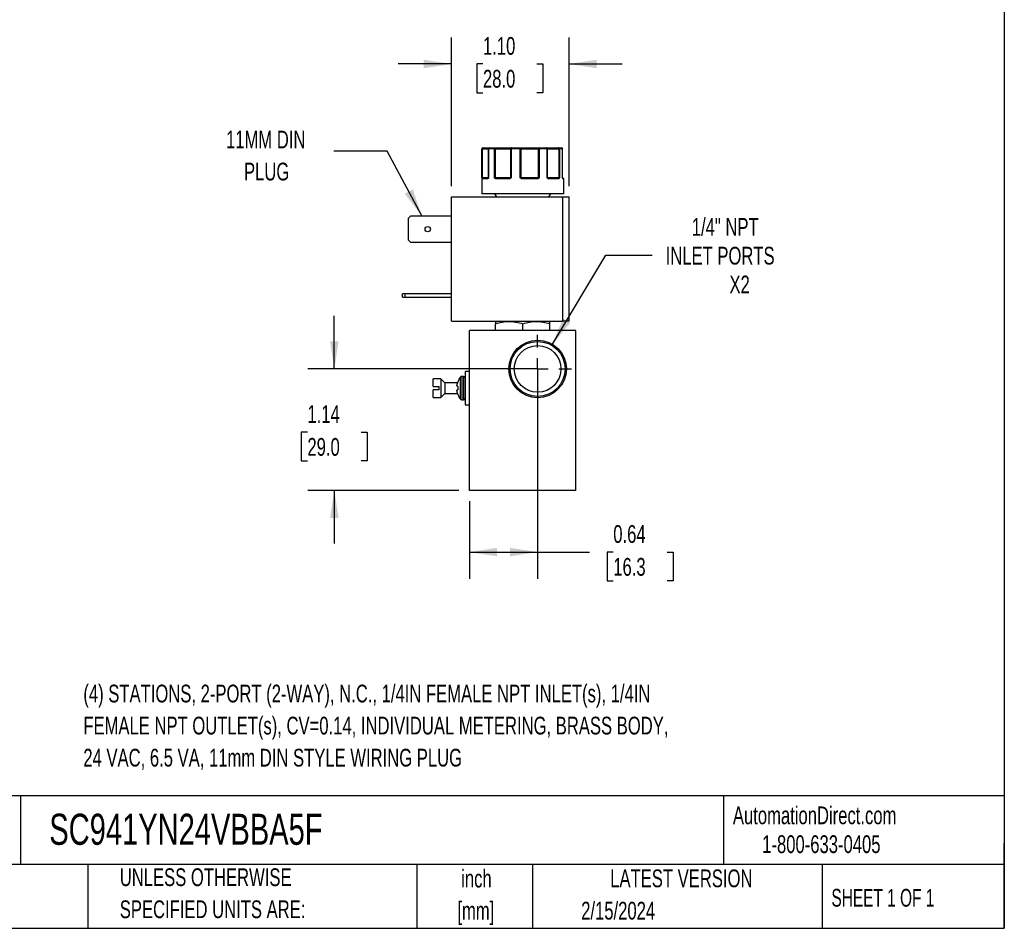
# Model space of a CAD drawing. Header units: inches. Extents: x 0.5 to 21.5, y 0.5 to 16.5.
# Tile 19 of 28: x 12.3 to 21.5, y 0.5 to 9. Entities that reach past the tile are written whole.
import ezdxf

# ---------------------------------------------------------------- set-up
doc = ezdxf.new("R2010")
doc.units = ezdxf.units.IN
doc.header["$LTSCALE"] = 2
doc.header["$MEASUREMENT"] = 0
doc.linetypes.add('CENTERX2', pattern=[0.8, 0.5, -0.1, 0.1, -0.1])
doc.layers.add('CENTER', color=40, linetype='CENTERX2')
doc.layers.add('DIMENSIONS', color=140, linetype='Continuous', lineweight=25)
doc.layers.add('TEXT', color=140, linetype='Continuous', lineweight=25)
doc.styles.add('SLDTEXTSTYLE0', font='TXT', dxfattribs={"width": 0.7})
doc.styles.add('SLDTEXTSTYLE1', font='TXT', dxfattribs={"width": 0.65})
doc.dimstyles.new('SLDDIMSTYLE0', dxfattribs={"dimtxt": 0.169922, "dimasz": 0.26, "dimexe": 0, "dimexo": 0.0625, "dimgap": 0.04248, "dimtad": 0, "dimtih": 1, "dimtoh": 1, "dimrnd": 1e-09, "dimdsep": 46, "dimtxsty": 'SLDTEXTSTYLE0', "dimsah": 1, "dimcen": 0.09, "dimadec": 0, "dimazin": 2, "dimtfac": 1, "dimtofl": 0, "dimtmove": 0, "dimatfit": 3, "dimfxl": 0, "dimfrac": 2, "dimtolj": 1, "dimtzin": 12, "dimarcsym": 0})
doc.dimstyles.new('SLDDIMSTYLE3', dxfattribs={"dimtxt": 0.169922, "dimasz": 0.26, "dimexe": 0, "dimexo": 0.0625, "dimgap": 0.04248, "dimtad": 0, "dimtih": 1, "dimtoh": 1, "dimrnd": 1e-09, "dimzin": 4, "dimdsep": 46, "dimtxsty": 'SLDTEXTSTYLE0', "dimsah": 1, "dimcen": 0.09, "dimadec": 0, "dimazin": 1, "dimtfac": 1, "dimtmove": 0, "dimatfit": 0, "dimfxl": 0, "dimfrac": 2, "dimtolj": 1, "dimtzin": 12, "dimarcsym": 0})
doc.dimstyles.new('SLDDIMSTYLE4', dxfattribs={"dimtxt": 0.169922, "dimasz": 0.26, "dimexe": 0, "dimexo": 0.0625, "dimgap": 0.04248, "dimtad": 0, "dimtih": 1, "dimtoh": 1, "dimrnd": 1e-09, "dimzin": 12, "dimdsep": 46, "dimtxsty": 'SLDTEXTSTYLE0', "dimsah": 1, "dimcen": 0, "dimadec": 0, "dimazin": 3, "dimtfac": 1, "dimtofl": 0, "dimtmove": 0, "dimatfit": 3, "dimfxl": 0, "dimfrac": 2, "dimtolj": 1, "dimtzin": 12, "dimarcsym": 0})
doc.dimstyles.new('SLDDIMSTYLE5', dxfattribs={"dimtxt": 0.169922, "dimasz": 0.26, "dimexe": 0, "dimexo": 0.0625, "dimgap": 0.04248, "dimtad": 0, "dimtih": 1, "dimtoh": 1, "dimrnd": 1e-09, "dimzin": 12, "dimdsep": 46, "dimtxsty": 'SLDTEXTSTYLE0', "dimsah": 1, "dimcen": 0.09, "dimadec": 0, "dimazin": 3, "dimtfac": 1, "dimtmove": 0, "dimatfit": 0, "dimfxl": 0, "dimfrac": 2, "dimtolj": 1, "dimtzin": 12, "dimarcsym": 0})
doc.dimstyles.new('SLDDIMSTYLE6', dxfattribs={"dimtxt": 0.18, "dimasz": 0.26, "dimexe": 0, "dimexo": 0.0625, "dimgap": 0, "dimtad": 0, "dimtih": 1, "dimtoh": 1, "dimdec": 0, "dimrnd": 1e-09, "dimzin": 0, "dimdsep": 46, "dimtxsty": 'Standard', "dimsah": 1, "dimcen": 0.09, "dimadec": 0, "dimazin": 0, "dimtfac": 0.26, "dimtdec": 0, "dimtofl": 0, "dimtmove": 0, "dimatfit": 3, "dimfxl": 0, "dimfrac": 2, "dimtolj": 1, "dimtzin": 0, "dimarcsym": 0})

# ---------------------------------------------------------------- blocks, each defined once
blk = doc.blocks.new('_D_8')
at = {"layer": 'DIMENSIONS'}
for p, q in [((15.2112, 5.7512), (15.2112, 6.2512)), ((17.0197, 5.7512), (14.9612, 5.7512)), ((14.9587, 5.158), (14.9016, 5.158)), ((14.9016, 5.158), (14.9016, 4.8879)), ((15.4636, 5.158), (15.5207, 5.158)), ((15.5207, 5.158), (15.5207, 4.8879)), ((14.9016, 4.8879), (14.9587, 4.8879)), ((15.5207, 4.8879), (15.4636, 4.8879)), ((16.3797, 4.6112), (14.9612, 4.6112)), ((15.2112, 4.6112), (15.2112, 4.1112))]:
    blk.add_line(p, q, dxfattribs=at)
for points in [[(15.2112, 5.7512), (15.2512, 6.0112), (15.1712, 6.0112)], [(15.2112, 4.6112), (15.1712, 4.3512), (15.2512, 4.3512)]]:
    blk.add_solid(points, dxfattribs=at)
at = {"layer": 'DIMENSIONS', "char_height": 0.16667, "attachment_point": 1, "style": 'SLDTEXTSTYLE0'}
for s, insert in [('1.14', (14.9587, 5.4109)), ('29.0', (14.9587, 5.1028))]:
    blk.add_mtext(s, dxfattribs=dict(at, insert=insert))
blk = doc.blocks.new('_D_9')
at = {"layer": 'DIMENSIONS'}
for p, q in [((17.1197, 5.6512), (17.1197, 3.782)), ((16.4797, 4.5112), (16.4797, 3.782)), ((16.4797, 4.032), (17.1197, 4.032)), ((17.1197, 4.032), (17.6056, 4.032)), ((17.8297, 4.032), (17.7727, 4.032)), ((17.7727, 4.032), (17.7727, 3.7619)), ((18.3347, 4.032), (18.3917, 4.032)), ((18.3917, 4.032), (18.3917, 3.7619)), ((17.7727, 3.7619), (17.8297, 3.7619)), ((18.3917, 3.7619), (18.3347, 3.7619))]:
    blk.add_line(p, q, dxfattribs=at)
for points in [[(16.4797, 4.032), (16.7397, 3.992), (16.7397, 4.072)], [(17.1197, 4.032), (16.8597, 4.072), (16.8597, 3.992)]]:
    blk.add_solid(points, dxfattribs=at)
at = {"layer": 'DIMENSIONS', "char_height": 0.16667, "attachment_point": 1, "style": 'SLDTEXTSTYLE0'}
for s, insert in [('0.64', (17.8297, 4.2849)), ('16.3', (17.8297, 3.9768))]:
    blk.add_mtext(s, dxfattribs=dict(at, insert=insert))
blk = doc.blocks.new('_D_10')
at = {"layer": 'DIMENSIONS'}
for p, q in [((16.3104, 7.4667), (16.3104, 8.8642)), ((17.4144, 7.4667), (17.4144, 8.8642)), ((16.3104, 8.6142), (15.8104, 8.6142)), ((16.6066, 8.6142), (16.5496, 8.6142)), ((16.5496, 8.6142), (16.5496, 8.3441)), ((17.1116, 8.6142), (17.1686, 8.6142)), ((17.1686, 8.6142), (17.1686, 8.3441)), ((17.4144, 8.6142), (17.9144, 8.6142)), ((16.5496, 8.3441), (16.6066, 8.3441)), ((17.1686, 8.3441), (17.1116, 8.3441))]:
    blk.add_line(p, q, dxfattribs=at)
for points in [[(16.3104, 8.6142), (16.0504, 8.6542), (16.0504, 8.5742)], [(17.4144, 8.6142), (17.6744, 8.5742), (17.6744, 8.6542)]]:
    blk.add_solid(points, dxfattribs=at)
at = {"layer": 'DIMENSIONS', "char_height": 0.16667, "attachment_point": 1, "style": 'SLDTEXTSTYLE0'}
for s, insert in [('1.10', (16.6066, 8.8671)), ('28.0', (16.6066, 8.559))]:
    blk.add_mtext(s, dxfattribs=dict(at, insert=insert))
blk = doc.blocks.new('_D_11')
at = {"layer": 'DIMENSIONS'}
for p, q in [((17.2584, 5.9827), (17.7587, 6.8179)), ((17.7587, 6.8179), (18.1962, 6.8179))]:
    blk.add_line(p, q, dxfattribs=at)
blk.add_solid([(17.2584, 5.9827), (17.4263, 6.1852), (17.3577, 6.2263)], dxfattribs=at)
at = {"layer": 'DIMENSIONS', "attachment_point": 1, "style": 'SLDTEXTSTYLE0'}
for s, insert, char_height in [('1/4" NPT', (18.5667, 7.1678), 0.16667), ('INLET PORTS', (18.3212, 6.8978), 0.166667), ('X2', (18.9204, 6.6277), 0.16667)]:
    blk.add_mtext(s, dxfattribs=dict(at, insert=insert, char_height=char_height))
blk = doc.blocks.new('SW_CENTERMARKSYMBOL_8')
at = {"layer": 'CENTER', "color": 0}
for p, q in [((0, 0.2), (0, 0.319)), ((0, 0), (0, 0.1)), ((-0.2, 0), (-0.319, 0)), ((0, 0), (-0.1, 0)), ((0, 0), (0, -0.1)), ((0, 0), (0.1, 0)), ((0.2, 0), (0.319, 0)), ((0, -0.2), (0, -0.319))]:
    blk.add_line(p, q, dxfattribs=at)

msp = doc.modelspace()

# ---------------------------------------------------------------- linework, layer by layer
for p, q in [((16.5947, 7.8167), (16.5947, 7.3967)), ((16.5973, 7.8167), (16.5947, 7.8167)), ((16.5973, 7.5467), (16.5973, 7.8167)), ((16.6018, 7.8167), (16.5973, 7.8167)), ((16.6018, 7.5467), (16.6018, 7.8167)), ((16.6018, 7.8167), (16.6568, 7.8167)), ((16.6568, 7.8167), (16.6568, 7.5467)), ((16.6584, 7.8167), (16.6568, 7.8167)), ((16.6584, 7.8167), (16.6584, 7.5467)), ((16.715, 7.8167), (16.6584, 7.8167)), ((16.715, 7.5467), (16.715, 7.8167)), ((16.7233, 7.8167), (16.715, 7.8167)), ((16.7233, 7.5467), (16.7233, 7.8167)), ((16.7233, 7.8167), (16.8636, 7.8167)), ((16.87, 7.8167), (16.8636, 7.8167)), ((16.8636, 7.8167), (16.8636, 7.5467)), ((16.87, 7.8167), (16.87, 7.5467)), ((16.9567, 7.8167), (16.87, 7.8167)), ((16.9567, 7.5467), (16.9567, 7.8167)), ((16.9647, 7.8167), (16.9567, 7.8167)), ((16.9647, 7.5467), (16.9647, 7.8167)), ((16.9647, 7.8167), (17.1242, 7.8167)), ((17.1242, 7.8167), (17.1242, 7.5467)), ((17.1329, 7.8167), (17.1242, 7.8167)), ((17.1329, 7.8167), (17.1329, 7.5467)), ((17.2091, 7.8167), (17.1329, 7.8167)), ((17.2091, 7.5467), (17.2091, 7.8167)), ((17.2131, 7.8167), (17.2091, 7.8167)), ((17.2131, 7.5467), (17.2131, 7.8167)), ((17.2131, 7.8167), (17.3173, 7.8167)), ((17.3173, 7.8167), (17.3173, 7.5467)), ((17.3241, 7.8167), (17.3173, 7.8167)), ((17.3241, 7.8167), (17.3241, 7.5467)), ((17.3542, 7.8167), (17.3241, 7.8167)), ((17.3542, 7.5467), (17.3542, 7.8167)), ((17.3545, 7.8167), (17.3542, 7.8167)), ((17.3545, 7.5467), (17.3545, 7.8167)), ((16.5973, 7.5467), (16.6018, 7.5467)), ((16.65, 7.5367), (16.5994, 7.5367)), ((16.6568, 7.5467), (16.6018, 7.5467)), ((16.6568, 7.5467), (16.6584, 7.5467)), ((16.715, 7.5467), (16.7233, 7.5467)), ((16.8636, 7.5467), (16.7233, 7.5467)), ((16.8548, 7.5367), (16.7268, 7.5367)), ((16.8636, 7.5467), (16.87, 7.5467)), ((16.9567, 7.5467), (16.9647, 7.5467)), ((17.1242, 7.5467), (16.9647, 7.5467)), ((17.1181, 7.5367), (16.9726, 7.5367)), ((17.1242, 7.5467), (17.1329, 7.5467)), ((17.2091, 7.5467), (17.2131, 7.5467)), ((17.3173, 7.5467), (17.2131, 7.5467)), ((17.3167, 7.5367), (17.2217, 7.5367)), ((17.3173, 7.5467), (17.3241, 7.5467)), ((17.3542, 7.5467), (17.3545, 7.5467)), ((17.3597, 7.5417), (17.3551, 7.5417)), ((17.3597, 7.5417), (17.3551, 7.5417)), ((17.3597, 7.5417), (17.3551, 7.5417)), ((17.3597, 7.5417), (17.3551, 7.5417)), ((17.3647, 7.5367), (17.3576, 7.5367)), ((17.3647, 7.3967), (17.3647, 7.5367)), ((16.7162, 7.3967), (16.7336, 7.3667)), ((17.2259, 7.3667), (17.2432, 7.3967)), ((16.3104, 6.1997), (16.3104, 7.3667)), ((16.3104, 7.3667), (17.3544, 7.3667)), ((17.3544, 7.3667), (17.3544, 6.1997)), ((17.4144, 6.1997), (17.4144, 7.3667)), ((15.9084, 7.1664), (15.9297, 7.1877)), ((15.9084, 6.9609), (15.9084, 7.1664)), ((15.9297, 7.1877), (16.3104, 7.1877)), ((15.9297, 6.9397), (15.9084, 6.9609)), ((16.3104, 6.9397), (15.9297, 6.9397)), ((15.8524, 6.4247), (15.8524, 6.4557)), ((15.8737, 6.4557), (15.8524, 6.4557)), ((15.8524, 6.4247), (15.8737, 6.4247)), ((15.8737, 6.4557), (15.8737, 6.4247)), ((16.3104, 6.4557), (15.8737, 6.4557)), ((15.8737, 6.4247), (16.3104, 6.4247)), ((16.3104, 6.1997), (17.3544, 6.1997)), ((16.7278, 6.1997), (16.7238, 6.1974)), ((17.2356, 6.1974), (17.2317, 6.1997)), ((16.4797, 4.6112), (16.4797, 6.1112)), ((17.4797, 6.1112), (16.4797, 6.1112)), ((16.7238, 6.1112), (16.7238, 6.1745)), ((16.9797, 6.1112), (16.9797, 6.1745)), ((17.2356, 6.1112), (17.2356, 6.1745)), ((17.4797, 4.6112), (17.4797, 6.1112)), ((16.2122, 5.6587), (16.1397, 5.6587)), ((16.2497, 5.6212), (16.2122, 5.6587)), ((16.2122, 5.6587), (16.2122, 5.4837)), ((16.4253, 5.6807), (16.4066, 5.6807)), ((16.4066, 5.6807), (16.4066, 5.4617)), ((16.4253, 5.6807), (16.4253, 5.4617)), ((16.4797, 5.7272), (16.4397, 5.7272)), ((16.4397, 5.7272), (16.4397, 5.4152)), ((16.1397, 5.5862), (16.1947, 5.5862)), ((16.1947, 5.5562), (16.1397, 5.5562)), ((16.3686, 5.6212), (16.2497, 5.6212)), ((16.2497, 5.6212), (16.2497, 5.5212)), ((16.1397, 5.4837), (16.2122, 5.4837)), ((16.2122, 5.4837), (16.2497, 5.5212)), ((16.2497, 5.5212), (16.3686, 5.5212)), ((16.4066, 5.4617), (16.4253, 5.4617)), ((16.4397, 5.4152), (16.4797, 5.4152)), ((17.4797, 4.6112), (16.4797, 4.6112))]:
    msp.add_line(p, q)
at = {"flags": 128}
for points in [[(16.7268, 7.5367), (16.7269, 7.5376), (16.7271, 7.5386), (16.7274, 7.5394), (16.7278, 7.5402), (16.7283, 7.5408), (16.7288, 7.5413), (16.7295, 7.5416), (16.7301, 7.5417)], [(16.8548, 7.5367), (16.8549, 7.5376), (16.8549, 7.5386), (16.8551, 7.5394), (16.8553, 7.5402), (16.8555, 7.5408), (16.8558, 7.5413), (16.8561, 7.5416), (16.8564, 7.5417)], [(17.1181, 7.5367), (17.1181, 7.5376), (17.118, 7.5386), (17.1178, 7.5394), (17.1176, 7.5402), (17.1173, 7.5408), (17.117, 7.5413), (17.1167, 7.5416), (17.1163, 7.5417)], [(17.2217, 7.5367), (17.2216, 7.5376), (17.2214, 7.5386), (17.2211, 7.5394), (17.2207, 7.5402), (17.2203, 7.5408), (17.2197, 7.5413), (17.2191, 7.5416), (17.2185, 7.5417)], [(17.3555, 7.5409), (17.3555, 7.5412), (17.3553, 7.5416)]]:
    msp.add_lwpolyline(points, dxfattribs=at)
for radius in [0.2699, 0.2582, 0.219]:
    msp.add_circle((17.1197, 5.7512), radius)
for centre, radius, start, end in [((16.6047, 7.8167), 0.01, 90, 180), ((16.6668, 7.8167), 0.01, 90.51531, 180), ((17.3445, 7.8167), 0.01, 0, 89.97293), ((16.6025, 7.5389), 0.00451, 107.92872, 170.04749), ((16.6044, 7.5367), 0.00497, 90.35165, 180.34738), ((16.5941, 7.5465), 0.0077, 334.10893, 1.12435), ((16.6546, 7.537), 0.00468, 94.76017, 184.07609), ((16.6574, 7.5409), 0.00267, 124.20124, 209.26843), ((16.6518, 7.5467), 0.005, 333.84667, 0), ((16.7272, 7.5352), 0.00879, 115.09392, 149.62823), ((16.7515, 7.5465), 0.0283, 179.57898, 186.71527), ((16.8584, 7.5466), 0.00521, 318.04613, 0.33517), ((16.8701, 7.5449), 0.00808, 192.8266, 221.07682), ((17.0298, 7.4883), 0.0843, 139.43736, 142.51373), ((16.9707, 7.5466), 0.006, 179.08503, 214.7124), ((17.0397, 7.5379), 0.0671, 176.79786, 181.06639), ((17.1156, 7.5465), 0.00867, 337.28817, 1.09595), ((17.1161, 7.532), 0.0134, 34.67236, 56.16715), ((17.2181, 7.5467), 0.005, 179.99607, 224.63667), ((17.2117, 7.5418), 0.0032, 318.07271, 25.41426), ((17.312, 7.537), 0.00472, 356.44605, 85.93845), ((17.3352, 7.5465), 0.0179, 179.35408, 190.65511), ((17.3154, 7.5372), 0.00635, 22.66314, 69.92586), ((17.3595, 7.5467), 0.005, 180, 189.25209), ((17.3526, 7.5402), 0.00307, 350.12107, 14.33424), ((17.3525, 7.5367), 0.00503, 359.85513, 52.59346), ((17.3597, 7.5367), 0.005, 0, 90), ((16.5296, 5.5712), 0.1699, 142.29314, 159.46512), ((16.4066, 5.6663), 0.0144, 90, 142.26379), ((16.4253, 5.6663), 0.0144, 0, 90), ((16.5296, 5.5712), 0.1699, 200.52506, 217.69488), ((16.4066, 5.4761), 0.0144, 217.72518, 270), ((16.4253, 5.4761), 0.0144, 270, 0)]:
    msp.add_arc(centre, radius, start, end)
for points in [[(16.6072, 7.8267), (16.6017, 7.8267), (16.5973, 7.8222), (16.5973, 7.8167)], [(16.6584, 7.8167), (16.6584, 7.8222), (16.6622, 7.8267), (16.6668, 7.8267)], [(16.6668, 7.8267), (16.6826, 7.8267), (16.7011, 7.8267), (16.7219, 7.8267)], [(16.7219, 7.8267), (16.7181, 7.8267), (16.715, 7.8222), (16.715, 7.8167)], [(16.8728, 7.8267), (16.9003, 7.8267), (16.9286, 7.8267), (16.9573, 7.8267)], [(16.9573, 7.8267), (16.9569, 7.8267), (16.9567, 7.8222), (16.9567, 7.8167)], [(17.1329, 7.8167), (17.1329, 7.8222), (17.1311, 7.8267), (17.1289, 7.8267)], [(17.1289, 7.8267), (17.1552, 7.8267), (17.1801, 7.8267), (17.2031, 7.8267)], [(17.2031, 7.8267), (17.2064, 7.8267), (17.2091, 7.8222), (17.2091, 7.8167)], [(17.3151, 7.8267), (17.328, 7.8267), (17.3378, 7.8267), (17.3445, 7.8267)], [(17.3445, 7.8267), (17.3498, 7.8267), (17.3542, 7.8222), (17.3542, 7.8167)], [(16.5973, 7.5467), (16.5977, 7.5453), (16.5997, 7.5441), (16.6011, 7.5431)], [(16.6011, 7.5431), (16.6019, 7.5421), (16.6031, 7.5417), (16.6043, 7.5417)], [(16.6043, 7.5417), (16.612, 7.5417), (16.6289, 7.5417), (16.6542, 7.5417)], [(16.6542, 7.5417), (16.6548, 7.5417), (16.6554, 7.5421), (16.6559, 7.5431)], [(16.6563, 7.5445), (16.6561, 7.544), (16.656, 7.5435), (16.6559, 7.5431)], [(16.6584, 7.5467), (16.6573, 7.5459), (16.6567, 7.5452), (16.6563, 7.5445)], [(16.715, 7.5467), (16.7178, 7.5453), (16.7211, 7.5441), (16.7234, 7.5431)], [(16.7234, 7.5431), (16.7252, 7.5421), (16.7276, 7.5417), (16.7301, 7.5417)], [(16.7301, 7.5417), (16.7671, 7.5417), (16.81, 7.5417), (16.8564, 7.5417)], [(16.8564, 7.5417), (16.8585, 7.5417), (16.8606, 7.5421), (16.8622, 7.5431)], [(16.8622, 7.5431), (16.8639, 7.5441), (16.8664, 7.5453), (16.87, 7.5467)], [(16.9567, 7.5467), (16.9604, 7.5453), (16.9636, 7.5441), (16.9657, 7.5431)], [(16.9657, 7.5431), (16.9676, 7.5421), (16.9701, 7.5417), (16.9727, 7.5417)], [(16.9727, 7.5417), (17.0217, 7.5417), (17.0705, 7.5417), (17.1163, 7.5417)], [(17.1163, 7.5417), (17.119, 7.5417), (17.1216, 7.5421), (17.1236, 7.5431)], [(17.1236, 7.5431), (17.1259, 7.5441), (17.1294, 7.5453), (17.1329, 7.5467)], [(17.2091, 7.5467), (17.2121, 7.5453), (17.2136, 7.5441), (17.2146, 7.5431)], [(17.2146, 7.5431), (17.2157, 7.5421), (17.2171, 7.5417), (17.2185, 7.5417)], [(17.2185, 7.5417), (17.2567, 7.5417), (17.2886, 7.5417), (17.3123, 7.5417)], [(17.3123, 7.5417), (17.3143, 7.5417), (17.3162, 7.5421), (17.3176, 7.5431)], [(17.3176, 7.5431), (17.3196, 7.5441), (17.3224, 7.5453), (17.3241, 7.5467)], [(17.3542, 7.5467), (17.3546, 7.546), (17.3546, 7.5454), (17.3544, 7.5448)], [(16.7238, 6.1974), (16.7238, 6.1974), (16.7238, 6.1885), (16.7238, 6.1745)], [(17.2356, 6.1745), (17.2356, 6.1885), (17.2356, 6.1974), (17.2356, 6.1974)], [(16.1947, 5.5712), (16.1947, 5.5763), (16.1947, 5.5813), (16.1947, 5.5862)], [(16.1947, 5.5562), (16.1947, 5.5612), (16.1947, 5.5662), (16.1947, 5.5712)], [(16.3625, 5.5939), (16.3627, 5.5952), (16.3629, 5.5979), (16.3632, 5.6005), (16.3634, 5.6018)], [(16.3625, 5.5939), (16.3625, 5.5931), (16.3625, 5.5924), (16.3625, 5.592)], [(16.3634, 5.5887), (16.3632, 5.5892), (16.3629, 5.5904), (16.3627, 5.5915), (16.3625, 5.592)], [(16.3625, 5.5504), (16.3627, 5.551), (16.3629, 5.5521), (16.3632, 5.5532), (16.3634, 5.5538)], [(16.3625, 5.5504), (16.3625, 5.5501), (16.3625, 5.5494), (16.3625, 5.5486)], [(16.3634, 5.5407), (16.3632, 5.542), (16.3629, 5.5446), (16.3627, 5.5472), (16.3625, 5.5486)], [(16.3634, 5.6018), (16.3635, 5.6022), (16.3636, 5.6027), (16.3636, 5.6031)], [(16.3636, 5.5884), (16.3636, 5.5884), (16.3635, 5.5885), (16.3634, 5.5887)], [(16.3634, 5.5538), (16.3635, 5.554), (16.3636, 5.5541), (16.3636, 5.5541)], [(16.3636, 5.5394), (16.3636, 5.5398), (16.3635, 5.5403), (16.3634, 5.5407)]]:
    msp.add_open_spline(points, degree=3)
for points, knots in [([(16.6018, 7.8167), (16.6019, 7.8173), (16.6019, 7.8185), (16.6022, 7.8204), (16.6027, 7.8222), (16.6035, 7.8241), (16.605, 7.8261), (16.6064, 7.8265), (16.6072, 7.8267)], [0, 0, 0, 0, 0.11953, 0.241123, 0.367647, 0.501341, 0.708539, 1, 1, 1, 1]), ([(16.6072, 7.8267), (16.6134, 7.8267), (16.6259, 7.8267), (16.642, 7.8267), (16.6553, 7.8267), (16.6636, 7.8267), (16.6661, 7.8267), (16.6666, 7.8267)], [0, 0, 0, 0, 0.227718, 0.455538, 0.696198, 0.937067, 1, 1, 1, 1]), ([(16.7233, 7.8167), (16.7232, 7.8173), (16.7232, 7.8186), (16.7232, 7.8204), (16.723, 7.8222), (16.7228, 7.8241), (16.7225, 7.8261), (16.7221, 7.8265), (16.7219, 7.8267)], [0, 0, 0, 0, 0.12018, 0.243699, 0.370706, 0.501329, 0.711213, 1, 1, 1, 1]), ([(16.7219, 7.8267), (16.7244, 7.8267), (16.7295, 7.8267), (16.7371, 7.8267), (16.7446, 7.8267), (16.7522, 7.8267), (16.7598, 7.8267), (16.7727, 7.8267), (16.7907, 7.8267), (16.8126, 7.8267), (16.8324, 7.8267), (16.8475, 7.8267), (16.8586, 7.8267), (16.8666, 7.8267), (16.8708, 7.8267), (16.8728, 7.8267)], [0, 0, 0, 0, 0.0407122, 0.0811988, 0.1215751, 0.1619575, 0.2024623, 0.2432047, 0.371568, 0.5000423, 0.6284057, 0.75688, 0.838051, 0.9187806, 1, 1, 1, 1]), ([(16.8728, 7.8267), (16.8723, 7.8266), (16.8714, 7.8266), (16.869, 7.826), (16.8662, 7.8242), (16.8643, 7.821), (16.8637, 7.8185), (16.8636, 7.8173), (16.8636, 7.8167)], [0, 0, 0, 0, 0.111803, 0.190688, 0.499452, 0.759073, 0.885608, 1, 1, 1, 1]), ([(16.87, 7.8167), (16.87, 7.8193), (16.8703, 7.8219), (16.8713, 7.8256), (16.8721, 7.8267), (16.8728, 7.8267)], [0, 0, 0, 0, 0.5, 0.5, 1, 1, 1, 1]), ([(16.9647, 7.8167), (16.9646, 7.8173), (16.9646, 7.8185), (16.9642, 7.8203), (16.9635, 7.8221), (16.9626, 7.8237), (16.9614, 7.825), (16.9602, 7.8259), (16.9587, 7.8265), (16.9578, 7.8266), (16.9573, 7.8267)], [0, 0, 0, 0, 0.116441, 0.234491, 0.360904, 0.500015, 0.620352, 0.760008, 0.859428, 1, 1, 1, 1]), ([(16.9573, 7.8267), (16.959, 7.8267), (16.9625, 7.8267), (16.968, 7.8267), (16.9738, 7.8267), (16.9799, 7.8267), (16.9862, 7.8267), (16.9974, 7.8267), (17.0144, 7.8267), (17.0378, 7.8267), (17.0619, 7.8267), (17.083, 7.8267), (17.1007, 7.8267), (17.1152, 7.8267), (17.1243, 7.8267), (17.1289, 7.8267)], [0, 0, 0, 0, 0.0407122, 0.0811988, 0.1215751, 0.1619575, 0.2024623, 0.2432047, 0.371568, 0.5000423, 0.6284057, 0.75688, 0.838051, 0.9187806, 1, 1, 1, 1]), ([(17.1289, 7.8267), (17.1286, 7.8266), (17.128, 7.8266), (17.1272, 7.826), (17.1265, 7.8253), (17.126, 7.8246), (17.1252, 7.8231), (17.1244, 7.8205), (17.1243, 7.8179), (17.1242, 7.8167)], [0, 0, 0, 0, 0.127074, 0.240811, 0.340983, 0.427706, 0.501333, 0.759176, 1, 1, 1, 1]), ([(17.2131, 7.8167), (17.2131, 7.817), (17.2131, 7.8176), (17.2129, 7.8188), (17.2123, 7.821), (17.2106, 7.8236), (17.2074, 7.8261), (17.2047, 7.8264), (17.2031, 7.8267)], [0, 0, 0, 0, 0.057591, 0.117121, 0.241129, 0.500835, 0.694534, 1, 1, 1, 1]), ([(17.2031, 7.8267), (17.2033, 7.8267), (17.2036, 7.8267), (17.2045, 7.8267), (17.2058, 7.8267), (17.2075, 7.8267), (17.2096, 7.8267), (17.2139, 7.8267), (17.2219, 7.8267), (17.2358, 7.8267), (17.2529, 7.8267), (17.2702, 7.8267), (17.2863, 7.8267), (17.3004, 7.8267), (17.3102, 7.8267), (17.3151, 7.8267)], [0, 0, 0, 0, 0.040712, 0.081199, 0.121575, 0.161957, 0.202462, 0.243205, 0.371568, 0.500042, 0.628406, 0.75688, 0.838051, 0.918781, 1, 1, 1, 1]), ([(17.3151, 7.8267), (17.3153, 7.8266), (17.3155, 7.8266), (17.3159, 7.826), (17.3162, 7.8253), (17.3165, 7.8246), (17.3168, 7.8231), (17.3172, 7.8205), (17.3172, 7.8179), (17.3173, 7.8167)], [0, 0, 0, 0, 0.126025, 0.23919, 0.339434, 0.426787, 0.50133, 0.757683, 1, 1, 1, 1]), ([(17.3241, 7.8167), (17.3241, 7.8193), (17.3231, 7.8219), (17.3198, 7.8256), (17.3175, 7.8267), (17.3151, 7.8267)], [0, 0, 0, 0, 0.5, 0.5, 1, 1, 1, 1]), ([(16.598, 7.5396), (16.5979, 7.5401), (16.5978, 7.5411), (16.5976, 7.5428), (16.5974, 7.5447), (16.5973, 7.5459), (16.5973, 7.5467)], [0, 0, 0, 0, 0.236129, 0.498993, 0.712542, 1, 1, 1, 1]), ([(16.5994, 7.5367), (16.5993, 7.5367), (16.599, 7.5368), (16.5986, 7.5373), (16.5983, 7.5382), (16.5981, 7.5392), (16.598, 7.5396)], [0, 0, 0, 0, 0.270747, 0.52324, 0.763872, 1, 1, 1, 1]), ([(16.6551, 7.5396), (16.6548, 7.5393), (16.6542, 7.5385), (16.6532, 7.5377), (16.6522, 7.5371), (16.6511, 7.5367), (16.6503, 7.5367), (16.65, 7.5367)], [0, 0, 0, 0, 0.188808, 0.379511, 0.575987, 0.781785, 1, 1, 1, 1]), ([(16.6584, 7.5467), (16.6582, 7.5459), (16.6576, 7.5447), (16.6568, 7.5428), (16.656, 7.5411), (16.6554, 7.5401), (16.6551, 7.5396)], [0, 0, 0, 0, 0.291242, 0.500217, 0.762096, 1, 1, 1, 1]), ([(16.7196, 7.5396), (16.7192, 7.5401), (16.7183, 7.5411), (16.7172, 7.5428), (16.7161, 7.5447), (16.7154, 7.5459), (16.715, 7.5467)], [0, 0, 0, 0, 0.236129, 0.498993, 0.712542, 1, 1, 1, 1]), ([(16.7268, 7.5367), (16.7261, 7.5367), (16.7248, 7.5368), (16.7228, 7.5373), (16.7211, 7.5382), (16.7201, 7.5392), (16.7196, 7.5396)], [0, 0, 0, 0, 0.270747, 0.52324, 0.763872, 1, 1, 1, 1]), ([(16.864, 7.5396), (16.8635, 7.5393), (16.8625, 7.5385), (16.8608, 7.5377), (16.8589, 7.5371), (16.8569, 7.5367), (16.8555, 7.5367), (16.8548, 7.5367)], [0, 0, 0, 0, 0.188808, 0.379511, 0.575987, 0.781785, 1, 1, 1, 1]), ([(16.87, 7.5467), (16.8695, 7.5459), (16.8686, 7.5447), (16.8672, 7.5428), (16.8657, 7.5411), (16.8646, 7.5401), (16.864, 7.5396)], [0, 0, 0, 0, 0.2912416, 0.5002174, 0.7620959, 1, 1, 1, 1]), ([(16.9629, 7.5396), (16.9623, 7.5401), (16.9611, 7.5411), (16.9596, 7.5428), (16.9581, 7.5447), (16.9572, 7.5459), (16.9567, 7.5467)], [0, 0, 0, 0, 0.236129, 0.498993, 0.712542, 1, 1, 1, 1]), ([(16.9726, 7.5367), (16.9716, 7.5367), (16.9698, 7.5368), (16.9673, 7.5373), (16.9649, 7.5382), (16.9636, 7.5392), (16.9629, 7.5396)], [0, 0, 0, 0, 0.270747, 0.52324, 0.763872, 1, 1, 1, 1]), ([(17.1271, 7.5396), (17.1266, 7.5393), (17.1256, 7.5385), (17.124, 7.5377), (17.1222, 7.5371), (17.1202, 7.5367), (17.1188, 7.5367), (17.1181, 7.5367)], [0, 0, 0, 0, 0.188808, 0.379511, 0.575987, 0.781785, 1, 1, 1, 1]), ([(17.1329, 7.5467), (17.1324, 7.5459), (17.1315, 7.5447), (17.1301, 7.5428), (17.1288, 7.5411), (17.1277, 7.5401), (17.1271, 7.5396)], [0, 0, 0, 0, 0.291242, 0.500217, 0.762096, 1, 1, 1, 1]), ([(17.2141, 7.5396), (17.2136, 7.5401), (17.2127, 7.5411), (17.2115, 7.5428), (17.2103, 7.5447), (17.2095, 7.5459), (17.2091, 7.5467)], [0, 0, 0, 0, 0.236129, 0.498993, 0.712542, 1, 1, 1, 1]), ([(17.2217, 7.5367), (17.2209, 7.5367), (17.2195, 7.5368), (17.2175, 7.5373), (17.2157, 7.5382), (17.2146, 7.5392), (17.2141, 7.5396)], [0, 0, 0, 0, 0.270747, 0.52324, 0.763872, 1, 1, 1, 1]), ([(17.3213, 7.5396), (17.321, 7.5393), (17.3205, 7.5385), (17.3197, 7.5377), (17.3188, 7.5371), (17.3177, 7.5367), (17.317, 7.5367), (17.3167, 7.5367)], [0, 0, 0, 0, 0.188808, 0.379511, 0.575987, 0.781785, 1, 1, 1, 1]), ([(17.3241, 7.5467), (17.3238, 7.5459), (17.3234, 7.5447), (17.3228, 7.5428), (17.3221, 7.5411), (17.3215, 7.5401), (17.3213, 7.5396)], [0, 0, 0, 0, 0.2912416, 0.5002174, 0.7620959, 1, 1, 1, 1]), ([(17.3556, 7.5396), (17.3555, 7.5401), (17.3552, 7.5411), (17.3549, 7.5428), (17.3545, 7.5447), (17.3543, 7.5459), (17.3542, 7.5467)], [0, 0, 0, 0, 0.236129, 0.498993, 0.712542, 1, 1, 1, 1]), ([(17.3557, 7.5404), (17.3557, 7.5404), (17.3558, 7.5403), (17.3557, 7.5406), (17.3555, 7.5409)], [0, 0, 0, 0, 0.050731, 1, 1, 1, 1]), ([(17.3576, 7.5367), (17.3574, 7.5367), (17.357, 7.5368), (17.3565, 7.5373), (17.356, 7.5382), (17.3557, 7.5392), (17.3556, 7.5396)], [0, 0, 0, 0, 0.270747, 0.52324, 0.763872, 1, 1, 1, 1]), ([(17.3647, 7.3967), (17.3647, 7.3967), (17.3547, 7.3967), (17.3161, 7.3967), (17.2876, 7.3967), (17.2163, 7.3967), (17.1736, 7.3967), (17.0805, 7.3967), (17.0301, 7.3967), (16.9293, 7.3967), (16.879, 7.3967), (16.7858, 7.3967), (16.7431, 7.3967), (16.6719, 7.3967), (16.6433, 7.3967), (16.6048, 7.3967), (16.5947, 7.3967), (16.5947, 7.3967)], [0, 0, 0, 0, 0.125, 0.125, 0.25, 0.25, 0.375, 0.375, 0.5, 0.5, 0.625, 0.625, 0.75, 0.75, 0.875, 0.875, 1, 1, 1, 1]), ([(17.3544, 7.3667), (17.3623, 7.3667), (17.3701, 7.3667), (17.3847, 7.3667), (17.3913, 7.3667), (17.4024, 7.3667), (17.4069, 7.3667), (17.4129, 7.3667), (17.4144, 7.3667), (17.4144, 7.3667)], [0, 0, 0, 0, 0.25, 0.25, 0.5, 0.5, 0.75, 0.75, 1, 1, 1, 1]), ([(16.0884, 7.0387), (16.0819, 7.0387), (16.0754, 7.0414), (16.0661, 7.0506), (16.0634, 7.0571), (16.0634, 7.0702), (16.0661, 7.0767), (16.0754, 7.086), (16.0819, 7.0887), (16.0884, 7.0887)], [0, 0, 0, 0, 0.25, 0.25, 0.5, 0.5, 0.75, 0.75, 1, 1, 1, 1]), ([(16.0884, 7.0887), (16.095, 7.0887), (16.1015, 7.086), (16.1107, 7.0767), (16.1134, 7.0702), (16.1134, 7.0571), (16.1107, 7.0506), (16.1015, 7.0414), (16.095, 7.0387), (16.0884, 7.0387)], [0, 0, 0, 0, 0.25, 0.25, 0.5, 0.5, 0.75, 0.75, 1, 1, 1, 1]), ([(16.7238, 6.1745), (16.7447, 6.1815), (16.7658, 6.1872), (16.8083, 6.1952), (16.8298, 6.1974), (16.8624, 6.1974), (16.8733, 6.1969), (16.895, 6.1948), (16.9057, 6.1932), (16.9377, 6.1873), (16.9588, 6.1815), (16.9797, 6.1745)], [0, 0, 0, 0, 0.25, 0.25, 0.5, 0.5, 0.625, 0.625, 0.75, 0.75, 1, 1, 1, 1]), ([(16.9797, 6.1745), (17.0006, 6.1815), (17.0217, 6.1872), (17.0642, 6.1952), (17.0857, 6.1974), (17.1183, 6.1974), (17.1293, 6.1969), (17.1509, 6.1948), (17.1616, 6.1932), (17.1936, 6.1873), (17.2147, 6.1815), (17.2356, 6.1745)], [0, 0, 0, 0, 0.25, 0.25, 0.5, 0.5, 0.625, 0.625, 0.75, 0.75, 1, 1, 1, 1]), ([(17.4144, 6.1997), (17.4144, 6.1997), (17.4129, 6.1997), (17.4069, 6.1997), (17.4024, 6.1997), (17.3913, 6.1997), (17.3847, 6.1997), (17.3701, 6.1997), (17.3623, 6.1997), (17.3544, 6.1997)], [0, 0, 0, 0, 0.25, 0.25, 0.5, 0.5, 0.75, 0.75, 1, 1, 1, 1]), ([(16.1397, 5.5862), (16.1397, 5.5963), (16.1397, 5.606), (16.1397, 5.6237), (16.1397, 5.6316), (16.1397, 5.6448), (16.1397, 5.6499), (16.1397, 5.6569), (16.1397, 5.6587), (16.1397, 5.6587)], [0, 0, 0, 0, 0.25, 0.25, 0.5, 0.5, 0.75, 0.75, 1, 1, 1, 1]), ([(16.3952, 5.4673), (16.3952, 5.4673), (16.3952, 5.5139), (16.3952, 5.6286), (16.3952, 5.6751), (16.3952, 5.6751)], [0, 0, 0, 0, 0.5, 0.5, 1, 1, 1, 1]), ([(16.1397, 5.4837), (16.1397, 5.4837), (16.1397, 5.4855), (16.1397, 5.4925), (16.1397, 5.4977), (16.1397, 5.5108), (16.1397, 5.5188), (16.1397, 5.5365), (16.1397, 5.5462), (16.1397, 5.5562)], [0, 0, 0, 0, 0.25, 0.25, 0.5, 0.5, 0.75, 0.75, 1, 1, 1, 1]), ([(16.3636, 5.6031), (16.3641, 5.6053), (16.3649, 5.6096), (16.3666, 5.6159), (16.3684, 5.6223), (16.3698, 5.6264), (16.3705, 5.6285)], [0, 0, 0, 0, 0.2501883, 0.5, 0.7498117, 1, 1, 1, 1]), ([(16.3705, 5.5878), (16.3698, 5.5879), (16.3684, 5.588), (16.3666, 5.5881), (16.3649, 5.5883), (16.3641, 5.5884), (16.3636, 5.5884)], [0, 0, 0, 0, 0.250188, 0.5, 0.749812, 1, 1, 1, 1]), ([(16.3636, 5.5541), (16.3641, 5.5541), (16.3649, 5.5542), (16.3666, 5.5543), (16.3684, 5.5545), (16.3698, 5.5546), (16.3705, 5.5547)], [0, 0, 0, 0, 0.2501883, 0.5, 0.7498117, 1, 1, 1, 1]), ([(16.3705, 5.6308), (16.3705, 5.6308), (16.3705, 5.6308), (16.3705, 5.6303), (16.3705, 5.6296), (16.3705, 5.6289), (16.3705, 5.6285)], [0, 0, 0, 0, 0.2505924, 0.4997418, 0.7490248, 1, 1, 1, 1]), ([(16.3705, 5.5878), (16.3705, 5.5864), (16.3705, 5.5837), (16.3705, 5.5796), (16.3705, 5.5754), (16.3705, 5.5726), (16.3705, 5.5712)], [0, 0, 0, 0, 0.2498115, 0.499022, 0.7487194, 1, 1, 1, 1]), ([(16.3705, 5.5712), (16.3705, 5.5698), (16.3705, 5.567), (16.3705, 5.5629), (16.3705, 5.5587), (16.3705, 5.556), (16.3705, 5.5547)], [0, 0, 0, 0, 0.251281, 0.500978, 0.750189, 1, 1, 1, 1]), ([(16.3705, 5.514), (16.3698, 5.5161), (16.3684, 5.5202), (16.3666, 5.5265), (16.3649, 5.5329), (16.3641, 5.5372), (16.3636, 5.5394)], [0, 0, 0, 0, 0.250188, 0.5, 0.749812, 1, 1, 1, 1]), ([(16.3705, 5.514), (16.3705, 5.5136), (16.3705, 5.5129), (16.3705, 5.5122), (16.3705, 5.5117), (16.3705, 5.5117), (16.3705, 5.5116)], [0, 0, 0, 0, 0.2509752, 0.5002582, 0.7494076, 1, 1, 1, 1])]:
    msp.add_open_spline(points, degree=3, knots=knots)
at = {"layer": 'TEXT'}
for p, q in [((21.5, 16.5), (21.5, 0.5)), ((21.5, 1.7422), (0.5, 1.7422)), ((12.2645, 1.7422), (12.2645, 1.1)), ((18.8642, 1.7422), (18.8642, 1.1)), ((21.5, 0.5), (21.5, 1.3)), ((21.5, 1.1), (0.5, 1.1)), ((12.8961, 1.1), (12.8961, 0.5)), ((15.9862, 1.1), (15.9862, 0.5)), ((17.0718, 1.1), (17.0718, 0.5)), ((19.7912, 1.1), (19.7912, 0.5)), ((0.5, 0.5), (21.5, 0.5))]:
    msp.add_line(p, q, dxfattribs=at)

# ---------------------------------------------------------------- block references
at = {"layer": 'CENTER'}
msp.add_blockref('SW_CENTERMARKSYMBOL_8', (17.1197, 5.7512), dxfattribs=at)

# ---------------------------------------------------------------- texts
at = {"layer": 'TEXT'}
for s, insert, char_height, attachment_point, style in [('11MM DIN', (14.5674, 7.9885), 0.16667, 2, 'SLDTEXTSTYLE0'), ('PLUG', (14.5759, 7.6875), 0.16667, 2, 'SLDTEXTSTYLE0'), ('(4) STATIONS, 2-PORT (2-WAY), N.C., 1/4IN FEMALE NPT INLET(s), 1/4IN', (12.8556, 2.7873), 0.166667, 1, 'SLDTEXTSTYLE0'), ('FEMALE NPT OUTLET(s), CV=0.14, INDIVIDUAL METERING, BRASS BODY,', (12.8556, 2.4863), 0.166667, 1, 'SLDTEXTSTYLE0'), ('24 VAC, 6.5 VA, 11mm DIN STYLE WIRING PLUG', (12.8556, 2.1853), 0.166667, 1, 'SLDTEXTSTYLE0'), ('SC941YN24VBBA5F', (12.536, 1.5758), 0.291667, 1, 'SLDTEXTSTYLE0'), ('AutomationDirect.com', (18.9524, 1.6438), 0.166667, 1, 'SLDTEXTSTYLE0'), ('1-800-633-0405', (19.2277, 1.373), 0.166667, 1, 'SLDTEXTSTYLE0'), ('UNLESS OTHERWISE', (13.1975, 1.063), 0.166667, 1, 'SLDTEXTSTYLE0'), ('inch', (16.5452, 1.05), 0.16667, 2, 'SLDTEXTSTYLE0'), ('LATEST VERSION', (18.4687, 1.0523), 0.166667, 2, 'SLDTEXTSTYLE0'), ('SHEET 1 OF 1', (19.8773, 0.8702), 0.166667, 1, 'SLDTEXTSTYLE1'), ('SPECIFIED UNITS ARE:', (13.1975, 0.762), 0.166667, 1, 'SLDTEXTSTYLE0'), ('[mm]', (16.5396, 0.7491), 0.16667, 2, 'SLDTEXTSTYLE0'), ('2/15/2024', (17.5286, 0.7488), 0.16667, 1, 'SLDTEXTSTYLE0')]:
    msp.add_mtext(s, dxfattribs=dict(at, insert=insert, char_height=char_height, attachment_point=attachment_point, style=style))

# ---------------------------------------------------------------- dimensions: what is measured, and where the dimension line sits
at = {"layer": 'DIMENSIONS'}
for base, p1, p2, dimstyle, picture, middle in [((17.4144, 8.6142), (16.3104, 7.3667), (17.4144, 7.3667), 'SLDDIMSTYLE3', '_D_10', (16.8591, 8.6142)), ((17.1197, 4.032), (16.4797, 4.6112), (17.1197, 5.7512), 'SLDDIMSTYLE0', '_D_9', (18.0822, 4.032))]:
    dim = msp.add_linear_dim(base=base, p1=p1, p2=p2, dimstyle=dimstyle, dxfattribs=at)
    dim.commit()
    dim.dimension.update_dxf_attribs({"geometry": picture, "text_midpoint": middle, "dimtype": 160})
dim = msp.add_diameter_dim_2p(p1=(16.9811, 5.5197), p2=(17.2584, 5.9827), text='1/4" NPT\\PINLET PORTS\\PX2', dimstyle='SLDDIMSTYLE4', override={"dimpost": '<>'}, dxfattribs=at)
dim.commit()
dim.dimension.update_dxf_attribs({"geometry": '_D_11', "text_midpoint": (19.0672, 6.8179), "dimtype": 163})
dim = msp.add_linear_dim(base=(15.2112, 5.7512), p1=(16.4797, 4.6112), p2=(17.1197, 5.7512), angle=90, dimstyle='SLDDIMSTYLE5', dxfattribs=at)
dim.commit()
dim.dimension.update_dxf_attribs({"geometry": '_D_8', "text_midpoint": (15.2112, 5.158), "dimtype": 160})

# ---------------------------------------------------------------- leaders
at = {"layer": 'TEXT'}
msp.add_leader([(16.0332, 7.1877), (15.7063, 7.7962), (15.2063, 7.7962)], dimstyle='SLDDIMSTYLE6', dxfattribs=at)

doc.saveas('drawing.dxf')
